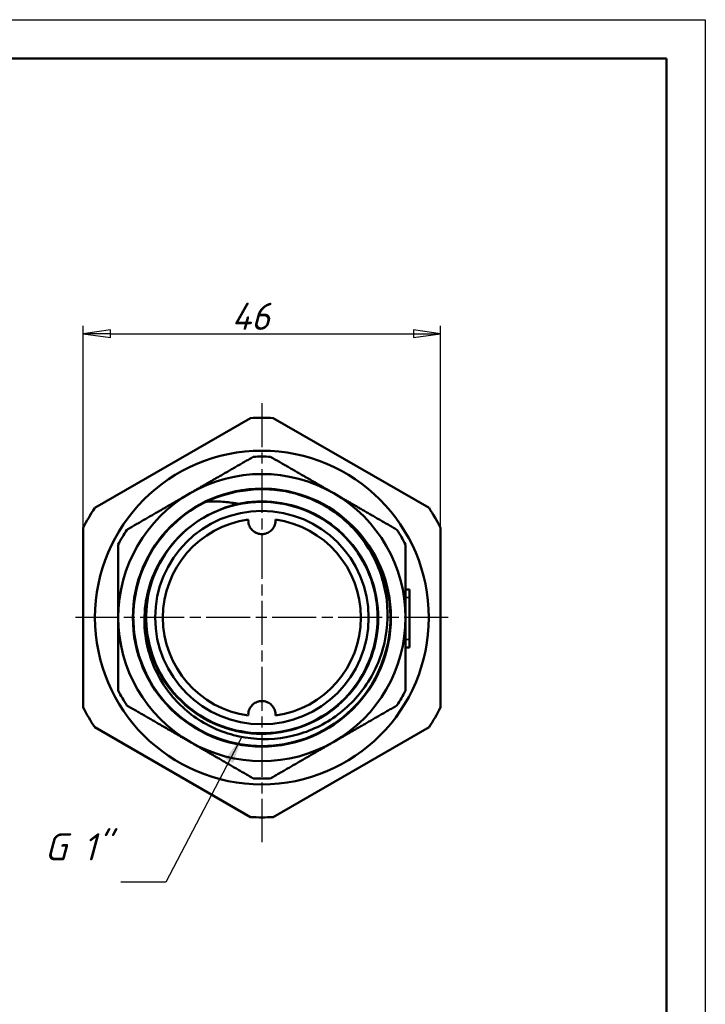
# Model space of a CAD drawing. Header units: millimetres. Extents: x -127 to 533, y -69 to 356.
# Tile 14 of 15: x 122 to 210, y 170 to 297. Entities that reach past the tile are written whole.
import ezdxf
from ezdxf.enums import TextEntityAlignment as Align

# ---------------------------------------------------------------- set-up
doc = ezdxf.new("R2010")
doc.units = ezdxf.units.MM
doc.linetypes.add('CHAIN', pattern=[0.7087, 0.4724, -0.0591, 0.1181, -0.0591])
for name, color, linetype, lineweight in [('Видимые тонкие (ГОСТ)', 7, 'Continuous', 35), ('Видимый контур (ГОСТ)', 7, 'Continuous', 50), ('Кромка (ГОСТ)', 7, 'Continuous', 50), ('Маркер центра (ГОСТ)', 7, 'Continuous', 25), ('Обозначение (ГОСТ)', 7, 'Continuous', 25), ('Размер (ГОСТ)', 7, 'Continuous', 25)]:
    doc.layers.add(name, color=color, linetype=linetype, lineweight=lineweight)
doc.styles.add('Обычный текст (ГОСТ)', font='GOST Common Italic.ttf')
doc.styles.add('Стиль текста145', font='GOST Common Italic.ttf')
doc.dimstyles.new('Диаметр (ГОСТ)$7', dxfattribs={"dimtxt": 3.5, "dimasz": 3.5, "dimexe": 1, "dimexo": 0, "dimgap": 0.5, "dimtad": 1, "dimrnd": 1e-08, "dimtxsty": 'Обычный текст (ГОСТ)', "dimblk": 'Filled-1', "dimcen": 0.09, "dimdle": 15, "dimclrd": 256, "dimclre": 256, "dimclrt": 256, "dimazin": 2, "dimtfac": 0.714286, "dimtdec": 3, "dimtmove": 0, "dimatfit": 3, "dimfxl": 1, "dimtolj": 1, "dimlwd": -1, "dimlwe": 25, "dimarcsym": 0})
doc.dimstyles.new('Обычный (ГОСТ)', dxfattribs={"dimtxt": 3.5, "dimasz": 3.5, "dimexe": 1, "dimexo": 0, "dimgap": 0.5, "dimtad": 1, "dimrnd": 1e-08, "dimtxsty": 'Обычный текст (ГОСТ)', "dimblk": 'Filled-1', "dimcen": 0.09, "dimdle": 15, "dimclrd": 256, "dimclre": 256, "dimclrt": 256, "dimazin": 2, "dimtfac": 0.714286, "dimtdec": 3, "dimtmove": 0, "dimatfit": 3, "dimfxl": 1, "dimtolj": 1, "dimlwd": 25, "dimlwe": 25, "dimarcsym": 0})

# ---------------------------------------------------------------- blocks, each defined once
blk = doc.blocks.new('Рамки ГОСТ_ граница 297x210')
at = {"layer": 'Кромка (ГОСТ)', "lineweight": 25}
for p, q in [((0, 297), (210, 297)), ((210, 297), (210, 0))]:
    blk.add_line(p, q, dxfattribs=at)
at = {"layer": 'Кромка (ГОСТ)'}
for p, q in [((205, 292), (20, 292)), ((205, 5), (205, 292))]:
    blk.add_line(p, q, dxfattribs=at)
blk = doc.blocks.new('Filled-1')
at = {"color": 0}
for p, q in [((0, 0), (-1, 0.143)), ((-1, 0.143), (-1, -0.143)), ((-1, 0), (0, 0)), ((-1, -0.143), (0, 0))]:
    blk.add_line(p, q, dxfattribs=at)
at = {"color": 0, "flags": 128}
blk.add_lwpolyline([(-1, -0.143), (0, 0), (-1, 0.143), (-1, -0.143)], dxfattribs=at)
at = {"color": 0}
blk.add_solid([(-1, -0.143), (0, 0), (-1, 0.143), (-1, -0.143)], dxfattribs=at)
blk = doc.blocks.new('*D12')
at = {"layer": 'Defpoints', "color": 0, "linetype": 'Continuous', "transparency": 16777216}
for p in [(175.9, 256.53), (129.9, 231.53), (175.9, 231.53)]:
    blk.add_point(p, dxfattribs=at)
at = {"layer": 'Размер (ГОСТ)', "linetype": 'Continuous', "lineweight": 25, "transparency": 16777216}
for p, q in [((129.9, 231.53), (129.9, 257.53)), ((133.4, 256.53), (172.4, 256.53)), ((175.9, 231.53), (175.9, 257.53))]:
    blk.add_line(p, q, dxfattribs=at)
at = {"layer": 'Размер (ГОСТ)', "linetype": 'Continuous', "lineweight": 25, "transparency": 16777216, "xscale": 3.5, "yscale": 3.5, "zscale": 3.5, "rotation": 180}
blk.add_blockref('Filled-1', (129.9, 256.53), dxfattribs=at)
at = {"layer": 'Размер (ГОСТ)', "linetype": 'Continuous', "lineweight": 25, "transparency": 16777216, "xscale": 3.5, "yscale": 3.5, "zscale": 3.5}
blk.add_blockref('Filled-1', (175.9, 256.53), dxfattribs=at)
at = {"layer": 'Размер (ГОСТ)', "linetype": 'Continuous', "lineweight": 25, "transparency": 16777216, "insert": (148.99, 260.53), "char_height": 3.5, "attachment_point": 1, "style": 'Обычный текст (ГОСТ)'}
blk.add_mtext('\\A1;46', dxfattribs=at)
blk = doc.blocks.new('Текст на выноске_2')
at = {"layer": 'Обозначение (ГОСТ)', "style": 'Стиль текста145'}
blk.add_text('G 1"', height=0.9979, dxfattribs=at).set_placement((-2.806, 0.5), align=Align.BOTTOM_LEFT)

msp = doc.modelspace()

# ---------------------------------------------------------------- linework, layer by layer
at = {"layer": 'Видимые тонкие (ГОСТ)'}
for p, q in [((171.396, 222.548), (171.896, 222.548)), ((171.396, 217.133), (171.896, 217.133))]:
    msp.add_line(p, q, dxfattribs=at)
for points, knots in [([(145.851, 234.877), (149.162, 236.441), (153.002, 236.858), (156.572, 236.042), (158.612, 235.576), (160.557, 234.709), (162.279, 233.52)], [2.7005061, 2.7005061, 2.7005061, 2.7005061, 3.3661726, 3.3661726, 3.3661726, 3.746665, 3.746665, 3.746665, 3.746665]), ([(149.722, 234.639), (153.055, 235.359), (156.63, 234.901), (159.673, 233.363), (162.715, 231.826), (165.204, 229.221), (166.601, 226.112), (167.997, 223.004), (168.293, 219.415), (167.424, 216.12), (166.554, 212.827), (164.527, 209.851), (161.78, 207.837), (159.033, 205.823), (155.587, 204.785), (152.185, 204.946), (148.785, 205.107), (145.453, 206.466), (142.909, 208.729), (140.366, 210.992), (138.629, 214.142), (138.074, 217.5), (137.69, 219.82), (137.871, 222.228), (138.573, 224.472)], [2.9287327, 2.9287327, 2.9287327, 2.9287327, 3.6094874, 3.6094874, 3.6094874, 4.2900406, 4.2900406, 4.2900406, 4.9703964, 4.9703964, 4.9703964, 5.6505589, 5.6505589, 5.6505589, 6.330532, 6.330532, 6.330532, 7.0103198, 7.0103198, 7.0103198, 7.6899263, 7.6899263, 7.6899263, 8.1594821, 8.1594821, 8.1594821, 8.1594821])]:
    msp.add_open_spline(points, degree=3, knots=knots, dxfattribs=at)
at = {"layer": 'Видимый контур (ГОСТ)'}
for p, q in [((131.369, 234.083), (151.424, 245.662)), ((154.369, 245.662), (174.424, 234.083)), ((129.896, 208.375), (129.896, 231.532)), ((175.896, 231.532), (175.896, 208.375)), ((171.396, 223.591), (171.896, 223.591)), ((171.896, 223.591), (171.896, 222.548)), ((171.896, 222.548), (171.896, 217.133)), ((171.896, 217.133), (171.896, 216.091)), ((171.396, 216.091), (171.896, 216.091)), ((151.424, 194.246), (131.369, 205.824)), ((174.424, 205.824), (154.369, 194.246))]:
    msp.add_line(p, q, dxfattribs=at)
for radius in [21.5, 16.62, 16.62, 13.75]:
    msp.add_circle((152.896, 219.954), radius, dxfattribs=at)
for radius, start, end in [(25.75, 86.72135, 93.27865), (20.75, 86.92927, 93.07073), (18.5, 60, 120), (18.5, 120, 180), (16.557, 113.92417, 66.40369), (18.5, 0, 60), (25.75, 146.72135, 153.27865), (25.75, 26.72135, 33.27865), (12.75, 97.86709, 262.13291), (14.908, 120.34899, 123.37362), (12.75, 277.86709, 82.13291), (20.75, 146.92927, 153.07073), (20.75, 26.92927, 33.07073), (18.5, 180, 240), (18.5, 300, 0), (20.75, 206.92927, 213.07073), (20.75, 326.92927, 333.07073), (25.75, 206.72135, 213.27865), (25.75, 326.72135, 333.27865), (18.5, 240, 300), (20.75, 266.92927, 273.07073), (25.75, 266.72135, 273.27865)]:
    msp.add_arc((152.896, 219.954), radius, start, end, dxfattribs=at)
for points, weights in [([(143.646, 235.975), (147.482, 238.19), (151.785, 240.674)], [1, 1.03851782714, 1.01669333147]), ([(154.008, 240.674), (158.31, 238.19), (162.146, 235.975)], [1.01669333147, 1.03851782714, 1]), ([(135.508, 231.277), (139.81, 233.761), (143.646, 235.975)], [1.01669333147, 1.03851782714, 1]), ([(162.146, 235.975), (165.982, 233.761), (170.285, 231.277)], [1, 1.03851782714, 1.01669333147]), ([(134.396, 219.954), (134.396, 224.383), (134.396, 229.351)], [1, 1.03851782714, 1.01669333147]), ([(171.396, 229.351), (171.396, 224.383), (171.396, 219.954)], [1.01669333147, 1.03851782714, 1]), ([(134.396, 210.556), (134.396, 215.524), (134.396, 219.954)], [1.01669333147, 1.03851782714, 1]), ([(171.396, 219.954), (171.396, 215.524), (171.396, 210.556)], [1, 1.03851782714, 1.01669333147]), ([(143.646, 203.932), (139.81, 206.147), (135.508, 208.631)], [1, 1.03851782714, 1.01669333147]), ([(170.285, 208.631), (165.982, 206.147), (162.146, 203.932)], [1.01669333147, 1.03851782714, 1]), ([(151.785, 199.234), (147.482, 201.718), (143.646, 203.932)], [1.01669333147, 1.03851782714, 1]), ([(162.146, 203.932), (158.31, 201.718), (154.008, 199.234)], [1, 1.03851782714, 1.01669333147])]:
    msp.add_rational_spline(points, weights, degree=2, dxfattribs=at)
for points, knots in [([(146.182, 235.088), (146.687, 235.326), (147.244, 235.554), (149.462, 236.294), (151.152, 236.569), (152.849, 236.574)], [0.15908428, 0.15908428, 0.15908428, 0.15908428, 0.29300829, 0.29300829, 0.64558465, 0.64558465, 0.64558465, 0.64558465]), ([(152.849, 236.574), (154.546, 236.578), (156.236, 236.314), (158.476, 235.58), (159.036, 235.353), (159.524, 235.127)], [0, 0, 0, 0, 0.50907697, 0.50907697, 0.70802052, 0.70802052, 0.70802052, 0.70802052]), ([(144.696, 232.402), (144.383, 232.197), (144.078, 231.98), (143.782, 231.751), (141.111, 229.688), (139.176, 226.69), (138.394, 223.406), (137.606, 220.096), (137.996, 216.517), (139.48, 213.455), (140.959, 210.401), (143.515, 207.881), (146.59, 206.446), (149.658, 205.013), (153.22, 204.67), (156.505, 205.489), (159.783, 206.307), (162.762, 208.278), (164.797, 210.975), (166.852, 213.699), (167.93, 217.145), (167.792, 220.555), (167.656, 223.938), (166.325, 227.26), (164.088, 229.802), (161.825, 232.374), (158.65, 234.127), (155.268, 234.672), (151.885, 235.217), (148.32, 234.55), (145.364, 232.819)], [-8.8422984, -8.8422984, -8.8422984, -8.8422984, -8.7670042, -8.7670042, -8.7670042, -8.0877028, -8.0877028, -8.0877028, -7.4028873, -7.4028873, -7.4028873, -6.7199726, -6.7199726, -6.7199726, -6.0386918, -6.0386918, -6.0386918, -5.3587845, -5.3587845, -5.3587845, -4.6720641, -4.6720641, -4.6720641, -3.9907563, -3.9907563, -3.9907563, -3.3013296, -3.3013296, -3.3013296, -2.6119029, -2.6119029, -2.6119029, -2.6119029]), ([(146.182, 235.088), (146.04, 235.017), (145.934, 234.957), (145.868, 234.912), (145.854, 234.902), (145.843, 234.891), (145.841, 234.889), (145.838, 234.885), (145.838, 234.884), (145.837, 234.883), (145.837, 234.882), (145.837, 234.881), (145.837, 234.88), (145.838, 234.88), (145.838, 234.879), (145.84, 234.878), (145.84, 234.878), (145.844, 234.877), (145.847, 234.877), (145.851, 234.877)], [-0.030151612, -0.030151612, -0.030151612, -0.030151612, -0.00892416, -0.00892416, -0.004253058, -0.004253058, -0.002954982, -0.002954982, -0.002426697, -0.002426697, -0.002127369, -0.002127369, -0.001879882, -0.001879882, -0.001599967, -0.001599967, -0.001161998, -0.001161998, 0, 0, 0, 0]), ([(145.851, 234.877), (146.511, 234.922), (147.174, 234.924), (148.468, 234.842), (149.1, 234.762), (149.722, 234.639)], [-0.39830086, -0.39830086, -0.39830086, -0.39830086, -0.19534526, -0.19534526, 0, 0, 0, 0]), ([(138.568, 224.473), (138.146, 223.234), (137.889, 221.946), (137.711, 219.328), (137.794, 218.009), (138.426, 214.767), (139.185, 212.91), (141.38, 209.576), (142.799, 208.134), (146.123, 205.863), (147.999, 205.061), (151.97, 204.215), (154.027, 204.185), (158.055, 204.916), (159.985, 205.676), (163.462, 207.9), (164.972, 209.348), (167.364, 212.753), (168.218, 214.682), (169.146, 218.773), (169.204, 220.899), (168.503, 225.07), (167.744, 227.074), (165.494, 230.695), (164.019, 232.274), (162.284, 233.527)], [-6.9857874, -6.9857874, -6.9857874, -6.9857874, -6.5925562, -6.5925562, -6.1970747, -6.1970747, -5.5998328, -5.5998328, -4.9975962, -4.9975962, -4.3903659, -4.3903659, -3.7781426, -3.7781426, -3.1609273, -3.1609273, -2.5387209, -2.5387209, -1.9115241, -1.9115241, -1.2793378, -1.2793378, -0.6421628, -0.6421628, 0, 0, 0, 0]), ([(149.722, 234.639), (149.724, 234.639), (149.726, 234.638), (149.729, 234.637), (149.73, 234.637), (149.732, 234.636), (149.733, 234.635), (149.733, 234.634), (149.734, 234.634), (149.734, 234.632), (149.734, 234.632), (149.733, 234.63), (149.733, 234.63), (149.731, 234.627), (149.729, 234.626), (149.722, 234.62), (149.711, 234.615), (149.659, 234.592), (149.59, 234.569), (149.306, 234.481), (149.001, 234.394), (147.809, 234.006), (146.65, 233.574), (145.364, 232.819)], [-0.80886969, -0.80886969, -0.80886969, -0.80886969, -0.80067962, -0.80067962, -0.79431882, -0.79431882, -0.79089062, -0.79089062, -0.78821022, -0.78821022, -0.78529143, -0.78529143, -0.78090581, -0.78090581, -0.77204215, -0.77204215, -0.74246296, -0.74246296, -0.6525338, -0.6525338, -0.44737999, -0.44737999, 0, 0, 0, 0]), ([(144.696, 232.403), (143.255, 231.457), (141.987, 230.279), (139.91, 227.572), (139.112, 226.075), (138.568, 224.473)], [-1.0251912, -1.0251912, -1.0251912, -1.0251912, -0.5077214, -0.5077214, 0, 0, 0, 0]), ([(151.151, 232.584), (151.142, 232.456), (151.147, 232.33), (151.192, 232.011), (151.258, 231.803), (151.464, 231.426), (151.604, 231.257), (151.907, 230.997), (152.089, 230.887), (152.485, 230.74), (152.698, 230.704), (152.896, 230.704)], [-0.52502297, -0.52502297, -0.52502297, -0.52502297, -0.48711817, -0.48711817, -0.42497799, -0.42497799, -0.3628378, -0.3628378, -0.30319844, -0.30319844, -0.24355909, -0.24355909, -0.24355909, -0.24355909]), ([(152.896, 230.704), (153.095, 230.704), (153.308, 230.74), (153.703, 230.887), (153.886, 230.997), (154.189, 231.257), (154.329, 231.426), (154.535, 231.803), (154.601, 232.011), (154.629, 232.209), (154.646, 232.33), (154.651, 232.456), (154.642, 232.584)], [-0.24355909, -0.24355909, -0.24355909, -0.24355909, -0.18391973, -0.18391973, -0.12428037, -0.12428037, -0.06214018, -0.06214018, 0, 0, 0, 0.03790479, 0.03790479, 0.03790479, 0.03790479]), ([(152.896, 209.204), (152.698, 209.204), (152.485, 209.168), (152.089, 209.021), (151.907, 208.91), (151.604, 208.651), (151.464, 208.482), (151.258, 208.105), (151.192, 207.897), (151.164, 207.699), (151.147, 207.578), (151.142, 207.451), (151.151, 207.324)], [-0.24355909, -0.24355909, -0.24355909, -0.24355909, -0.18391973, -0.18391973, -0.12428037, -0.12428037, -0.06214018, -0.06214018, 0, 0, 0, 0.03790479, 0.03790479, 0.03790479, 0.03790479]), ([(154.642, 207.324), (154.651, 207.451), (154.646, 207.578), (154.601, 207.897), (154.535, 208.105), (154.329, 208.482), (154.189, 208.651), (153.886, 208.91), (153.703, 209.021), (153.308, 209.168), (153.095, 209.204), (152.896, 209.204)], [-0.52502297, -0.52502297, -0.52502297, -0.52502297, -0.48711817, -0.48711817, -0.42497799, -0.42497799, -0.3628378, -0.3628378, -0.30319844, -0.30319844, -0.24355909, -0.24355909, -0.24355909, -0.24355909])]:
    msp.add_open_spline(points, degree=3, knots=knots, dxfattribs=at)
msp.add_open_spline([(162.284, 233.527), (161.419, 234.151), (160.494, 234.687), (159.524, 235.127)], degree=3, dxfattribs=at)
at = {"layer": 'Маркер центра (ГОСТ)', "linetype": 'CHAIN', "ltscale": 11.993792}
for p, q in [((152.896, 247.598), (152.896, 191.025)), ((176.896, 219.954), (128.896, 219.954))]:
    msp.add_line(p, q, dxfattribs=at)

# ---------------------------------------------------------------- block references
msp.add_blockref('Рамки ГОСТ_ граница 297x210', (0, 0))
at = {"xscale": 3.499999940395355, "yscale": 3.499999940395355, "zscale": 3.499999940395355}
msp.add_blockref('Текст на выноске_2', (134.749, 185.866), dxfattribs=at)

# ---------------------------------------------------------------- dimensions: what is measured, and where the dimension line sits
at = {"layer": 'Размер (ГОСТ)', "linetype": 'Continuous', "lineweight": 25}
dim = msp.add_linear_dim(base=(175.896, 256.532), p1=(129.896, 231.532), p2=(175.896, 231.532), dimstyle='Обычный (ГОСТ)', override={"dimgap": 0.5, "dimdec": 2, "dimtol": 0, "dimlim": 0, "dimtp": 0, "dimtm": 0, "dimtdec": 3, "dimtofl": 0, "dimatfit": 1}, dxfattribs=at)
dim.commit()
dim.dimension.update_dxf_attribs({"geometry": '*D12', "text_midpoint": (151.489, 256.532), "dimtype": 160})

# ---------------------------------------------------------------- leaders
at = {"layer": 'Обозначение (ГОСТ)'}
msp.add_leader([(150.308, 204.573), (140.51, 185.866), (134.749, 185.866)], dimstyle='Диаметр (ГОСТ)$7', override={"dimtad": 0}, dxfattribs=at)

doc.saveas('drawing.dxf')
